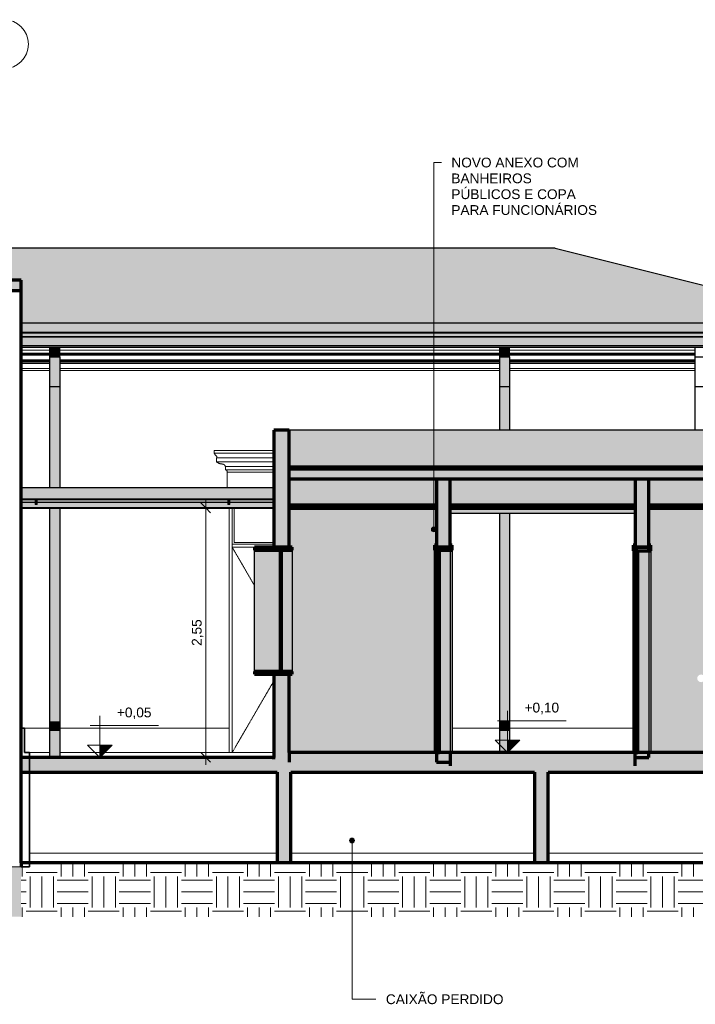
# Model space of a CAD drawing. Header units: millimetres. Extents: x -6278 to 66626, y -2027 to 8822.
# Tile 25 of 41: x 21967 to 28877, y -1547 to 8528. Entities that reach past the tile are written whole.
import ezdxf

# ---------------------------------------------------------------- set-up
doc = ezdxf.new("R2010")
doc.units = ezdxf.units.MM
doc.linetypes.add('_Tracejado pequeno', pattern=[2.25, 1.5, -0.75])
for name, color, linetype, lineweight in [('A-ANNO-DIMS', 211, 'Continuous', 9), ('A-ANNO-DIMS-50', 211, 'Continuous', 9), ('A-CLNG', 13, 'Continuous', 25), ('A-CLNG-PATT', 13, 'Continuous', 25), ('A-DOOR', 31, 'Continuous', 18), ('A-DOOR-FRAM', 31, 'Continuous', 25), ('A-DOOR-HDLN', 31, '_Tracejado pequeno', 18), ('A-FLOR', 192, 'Continuous', 18), ('A-FLOR-PATT', 8, 'Continuous', 25), ('A-GENM', 13, 'Continuous', 18), ('A-GLAZ', 151, 'Continuous', 18), ('A-GLAZ-CURT', 52, 'Continuous', 25), ('A-GLAZ-CWMG', 51, 'Continuous', 18), ('A-ROOF', 132, 'Continuous', 25), ('A-ROOF-OTLN', 132, 'Continuous', 18), ('A-ROOF-PATT', 132, 'Continuous', 25), ('A-WALL', 113, 'Continuous', 18), ('A-WALL-PATT', 111, 'Continuous', 70), ('G-ANNO-DIMS', 111, 'Continuous', 9), ('G-ANNO-TEXT', 231, 'Continuous', 9), ('S-GRID-IDEN', 1, 'Continuous', 9)]:
    doc.layers.add(name, color=color, linetype=linetype, lineweight=lineweight)
doc.styles.add('Arial_3', font='arial.ttf', dxfattribs={"height": 100})
doc.dimstyles.new('Diagonal_-_2_0mm_Arial', dxfattribs={"dimscale": 304.8, "dimtxt": 102.02594, "dimasz": 0.328084, "dimexe": 0.246063, "dimexo": 0.0625, "dimgap": 0.024606, "dimtad": 1, "dimlfac": 0.001, "dimrnd": 0.01, "dimzin": 0, "dimdsep": 46, "dimtxsty": 'Arial_3', "dimblk1": 'OBLIQUE', "dimblk2": 'OBLIQUE', "dimsah": 1, "dimcen": 0.09, "dimdle": 0.246063, "dimadec": 0, "dimazin": 0, "dimtfac": 1, "dimtdec": 4, "dimtix": 1, "dimtmove": 0, "dimatfit": 3, "dimfxl": 0.492126, "dimfxlon": 1, "dimtvp": 1, "dimtolj": 1, "dimtzin": 0, "dimarcsym": 2})
pattern_1 = [(0, (14096.04, 3294.04), (317.5, 317.5), [317.5, -317.5]), (0, (14096.04, 3413.1), (317.5, 317.5), [317.5, -317.5]), (0, (14096.04, 3532.16), (317.5, 317.5), [317.5, -317.5]), (90, (14135.73, 3571.85), (-317.5, 317.5), [317.5, -317.5]), (90, (14254.8, 3571.85), (-317.5, 317.5), [317.5, -317.5]), (90, (14373.86, 3571.85), (-317.5, 317.5), [317.5, -317.5])]

# ---------------------------------------------------------------- blocks, each defined once
blk = doc.blocks.new('porta dupla - P01 - 1_28 x 2_60 m-4336729-CORTE C - MANTER _ CONSTRUIR')
at = {"layer": 'A-DOOR'}
for p, q in [((24141, 1030), (24141, 3530)), ((24161, 3530), (24161, 3180)), ((24566, 3160), (24141, 3160)), ((24141, 3130), (24368, 3130)), ((24566, 3180), (24161, 3180))]:
    blk.add_line(p, q, dxfattribs=at)
at = {"layer": 'A-DOOR-HDLN'}
for p, q in [((24141, 3130), (24368, 3130)), ((24141, 3130), (24368, 2739)), ((24566, 1761), (24141, 1030))]:
    blk.add_line(p, q, dxfattribs=at)
blk = doc.blocks.new('PORTA - PN04 - 0_76 x 2_10-4356556-CORTE C - MANTER _ CONSTRUIR')
at = {"layer": 'A-DOOR', "lineweight": 25}
blk.add_hatch(color=173, dxfattribs=at).paths.add_polyline_path([(26261, 1030), (26261, 3100), (26231, 3100), (26231, 1030)], flags=0)
at = {"layer": 'A-DOOR-FRAM'}
for color, points in [(173, [(26214, 3100), (26231, 3100), (26231, 3150), (26211, 3150), (26211, 3100)]), (173, [(26371, 3100), (26371, 3130), (26231, 3130), (26231, 3100)]), (173, [(26371, 3100), (26391, 3100), (26391, 3150), (26371, 3150)]), (9, [(26231, 1030), (26231, 3100), (26211, 3100), (26211, 1030), (26214, 1030)]), (9, [(26371, 1030), (26371, 3100), (26261, 3100), (26261, 1030)]), (9, [(26371, 1030), (26391, 1030), (26391, 3100), (26371, 3100), (26371, 1201)])]:
    blk.add_hatch(color=color, dxfattribs=at).paths.add_polyline_path(points, flags=0)
at = {"layer": 'A-DOOR', "color": 7, "lineweight": 70}
for p, q in [((26261, 3100), (26231, 3100)), ((26231, 3100), (26231, 1030)), ((26261, 1030), (26261, 3100)), ((26231, 1030), (26261, 1030))]:
    blk.add_line(p, q, dxfattribs=at)
at = {"layer": 'A-DOOR-FRAM', "color": 7, "lineweight": 70}
for p, q in [((26211, 3150), (26211, 3100)), ((26231, 3150), (26211, 3150)), ((26231, 3100), (26231, 3150)), ((26371, 3130), (26231, 3130)), ((26231, 3130), (26231, 3100)), ((26391, 3150), (26371, 3150)), ((26371, 3150), (26371, 3100)), ((26371, 3100), (26371, 3130)), ((26391, 3100), (26391, 3150)), ((26211, 3100), (26231, 3100)), ((26231, 3100), (26371, 3100)), ((26371, 3100), (26391, 3100))]:
    blk.add_line(p, q, dxfattribs=at)
at = {"layer": 'A-DOOR-FRAM', "color": 5}
for p, q in [((26211, 1030), (26211, 3100)), ((26371, 3100), (26371, 1030)), ((26371, 3100), (26371, 1030)), ((26391, 3100), (26391, 1030))]:
    blk.add_line(p, q, dxfattribs=at)
blk = doc.blocks.new('PORTA - PN4 - PNE - 1_00 x 2_10-4352795-CORTE C - MANTER _ CONSTRUIR')
at = {"layer": 'A-DOOR', "lineweight": 25}
blk.add_hatch(color=173, dxfattribs=at).paths.add_polyline_path([(28291, 1030), (28291, 3095), (28261, 3095), (28261, 1030)], flags=0)
at = {"layer": 'A-DOOR-FRAM'}
for color, points in [(173, [(28261, 3095), (28261, 3150), (28241, 3150), (28241, 3095)]), (173, [(28261, 3095), (28401, 3095), (28401, 3130), (28261, 3130)]), (173, [(28401, 3095), (28421, 3095), (28421, 3150), (28401, 3150)]), (9, [(28241, 1030), (28261, 1030), (28261, 3095), (28241, 3095), (28241, 1031)]), (9, [(28401, 1030), (28401, 3095), (28291, 3095), (28291, 1030)]), (9, [(28421, 1030), (28421, 3095), (28401, 3095), (28401, 1030)])]:
    blk.add_hatch(color=color, dxfattribs=at).paths.add_polyline_path(points, flags=0)
at = {"layer": 'A-DOOR', "color": 7, "lineweight": 70}
for p, q in [((28291, 3095), (28261, 3095)), ((28261, 3095), (28261, 1030)), ((28291, 1030), (28291, 3095)), ((28261, 1030), (28291, 1030))]:
    blk.add_line(p, q, dxfattribs=at)
at = {"layer": 'A-DOOR-FRAM', "color": 7, "lineweight": 70}
for p, q in [((28241, 3150), (28241, 3095)), ((28261, 3150), (28241, 3150)), ((28261, 3095), (28261, 3150)), ((28401, 3130), (28261, 3130)), ((28261, 3130), (28261, 3095)), ((28421, 3150), (28401, 3150)), ((28401, 3150), (28401, 3095)), ((28401, 3095), (28401, 3130)), ((28421, 3095), (28421, 3150)), ((28241, 3095), (28261, 3095)), ((28261, 3095), (28401, 3095)), ((28401, 3095), (28421, 3095))]:
    blk.add_line(p, q, dxfattribs=at)
at = {"layer": 'A-DOOR-FRAM', "color": 5}
for p, q in [((28241, 1030), (28241, 3095)), ((28401, 3095), (28401, 1030)), ((28401, 3095), (28401, 1030)), ((28421, 3095), (28421, 1030))]:
    blk.add_line(p, q, dxfattribs=at)
blk = doc.blocks.new('Janela branca translucida - JN2 - Janela branca translucida-4332271-CORTE C - MANTER _ CONSTRUIR')
at = {"layer": 'A-GLAZ', "lineweight": 25}
h = blk.add_hatch(color=173, dxfattribs=at)
h.paths.add_polyline_path([(24753, 1830), (24753, 1860), (24368, 1860), (24368, 1830)], flags=0)
h.paths.add_polyline_path([(24368, 3100), (24753, 3100), (24753, 3130), (24368, 3130)], flags=0)
h = blk.add_hatch(color=9, dxfattribs=at)
h.paths.add_polyline_path([(24630, 1860), (24630, 3100), (24368, 3100), (24368, 1860)], flags=0)
h.paths.add_polyline_path([(24753, 1860), (24753, 3100), (24645, 3100), (24645, 1860)], flags=0)
blk.add_hatch(color=173, dxfattribs=at).paths.add_polyline_path([(24630, 1860), (24645, 1860), (24645, 3100), (24630, 3100), (24630, 3053)], flags=0)
at = {"layer": 'A-GLAZ', "color": 7, "lineweight": 70}
for p, q in [((24368, 3130), (24368, 3100)), ((24753, 3130), (24368, 3130)), ((24753, 3100), (24753, 3130)), ((24368, 3100), (24753, 3100)), ((24645, 3100), (24630, 3100)), ((24630, 3100), (24630, 1860)), ((24645, 1860), (24645, 3100)), ((24753, 1860), (24368, 1860)), ((24368, 1860), (24368, 1830)), ((24368, 1830), (24753, 1830)), ((24630, 1860), (24645, 1860)), ((24753, 1830), (24753, 1860))]:
    blk.add_line(p, q, dxfattribs=at)
at = {"layer": 'A-GLAZ', "color": 5, "lineweight": 25}
for p, q in [((24368, 1860), (24368, 3100)), ((24753, 3100), (24753, 1860))]:
    blk.add_line(p, q, dxfattribs=at)
blk = doc.blocks.new('System Panel - Vidro 2cm escuro2-4253585-CORTE C - MANTER _ CONSTRUIR')
at = {"layer": 'A-GLAZ-CURT'}
blk.add_hatch(color=9, dxfattribs=at).paths.add_polyline_path([(24467, 3593), (24566, 3593), (24566, 3620), (24116, 3620), (24116, 3593), (24322, 3593)], flags=0)
at = {"layer": 'A-GLAZ-CURT', "color": 5}
blk.add_line((24116, 3593), (24566, 3593), dxfattribs=at)
blk = doc.blocks.new('System Panel - Vidro 2cm escuro2-V11-CORTE C - MANTER _ CONSTRUIR')
at = {"layer": 'A-GLAZ-CURT'}
blk.add_hatch(color=9, dxfattribs=at).paths.add_polyline_path([(23885, 3593), (24096, 3593), (24096, 3620), (22146, 3620), (22146, 3593), (22721, 3593)], flags=0)
at = {"layer": 'A-GLAZ-CURT', "color": 5}
blk.add_line((22146, 3593), (24096, 3593), dxfattribs=at)
blk = doc.blocks.new('System Panel - Vidro 2cm escuro2-V12-CORTE C - MANTER _ CONSTRUIR')
at = {"layer": 'A-GLAZ-CURT'}
blk.add_hatch(color=9, dxfattribs=at).paths.add_polyline_path([(22126, 3593), (22126, 3620), (21981, 3620), (21981, 3593)], flags=0)
at = {"layer": 'A-GLAZ-CURT', "color": 5}
blk.add_line((21981, 3593), (22126, 3593), dxfattribs=at)
blk = doc.blocks.new('Rectangular Mullion - 6x12 cm metal-4024690-CORTE C - MANTER _ CONSTRUIR')
at = {"layer": 'A-GLAZ-CWMG', "lineweight": 25}
for points in [[(24467, 3533), (24566, 3533), (24566, 3593), (24116, 3593), (24116, 3568), (24106, 3568), (24106, 3533), (24322, 3533)], [(24566, 3530), (24566, 3533), (24106, 3533), (24106, 3530), (24467, 3530)]]:
    blk.add_hatch(color=9, dxfattribs=at).paths.add_polyline_path(points, flags=0)
at = {"layer": 'A-GLAZ-CWMG', "color": 5, "lineweight": 25}
for p, q in [((24566, 3533), (24106, 3533)), ((24106, 3530), (24566, 3530))]:
    blk.add_line(p, q, dxfattribs=at)
blk = doc.blocks.new('Rectangular Mullion - 6x12 cm metal-V13-CORTE C - MANTER _ CONSTRUIR')
at = {"layer": 'A-GLAZ-CWMG', "lineweight": 25}
for points in [[(23885, 3533), (24106, 3533), (24106, 3568), (24096, 3568), (24096, 3593), (22146, 3593), (22146, 3568), (22136, 3568), (22136, 3533), (22721, 3533)], [(23885, 3530), (24106, 3530), (24106, 3533), (22136, 3533), (22136, 3530), (22721, 3530)]]:
    blk.add_hatch(color=9, dxfattribs=at).paths.add_polyline_path(points, flags=0)
at = {"layer": 'A-GLAZ-CWMG', "color": 5, "lineweight": 25}
for p, q in [((24106, 3533), (22136, 3533)), ((22136, 3530), (24106, 3530))]:
    blk.add_line(p, q, dxfattribs=at)
blk = doc.blocks.new('Rectangular Mullion - 6x12 cm metal-V14-CORTE C - MANTER _ CONSTRUIR')
at = {"layer": 'A-GLAZ-CWMG', "lineweight": 25}
for points in [[(21981, 3533), (22136, 3533), (22136, 3568), (22126, 3568), (22126, 3593), (21981, 3593)], [(22136, 3530), (22136, 3533), (21981, 3533), (21981, 3530)]]:
    blk.add_hatch(color=9, dxfattribs=at).paths.add_polyline_path(points, flags=0)
at = {"layer": 'A-GLAZ-CWMG', "color": 5, "lineweight": 25}
for p, q in [((22136, 3533), (21981, 3533)), ((21981, 3530), (22136, 3530))]:
    blk.add_line(p, q, dxfattribs=at)
blk = doc.blocks.new('Rectangular Mullion - 6x12 cm metal-4024691-CORTE C - MANTER _ CONSTRUIR')
at = {"layer": 'A-GLAZ-CWMG', "lineweight": 25}
for points in [[(24106, 3622), (24566, 3622), (24566, 3742), (24106, 3742), (24106, 3632)], [(24322, 3620), (24566, 3620), (24566, 3622), (24106, 3622), (24106, 3620), (24176, 3620)]]:
    blk.add_hatch(color=9, dxfattribs=at).paths.add_polyline_path(points, flags=0)
at = {"layer": 'A-GLAZ-CWMG', "color": 5, "lineweight": 25}
for p, q in [((24106, 3742), (24566, 3742)), ((24566, 3622), (24106, 3622)), ((24106, 3620), (24566, 3620))]:
    blk.add_line(p, q, dxfattribs=at)
blk = doc.blocks.new('Rectangular Mullion - 6x12 cm metal-V15-CORTE C - MANTER _ CONSTRUIR')
at = {"layer": 'A-GLAZ-CWMG', "lineweight": 25}
for points in [[(23885, 3622), (24106, 3622), (24106, 3742), (22136, 3742), (22136, 3622), (22721, 3622)], [(24031, 3620), (24106, 3620), (24106, 3622), (22136, 3622), (22136, 3620), (23885, 3620)]]:
    blk.add_hatch(color=9, dxfattribs=at).paths.add_polyline_path(points, flags=0)
at = {"layer": 'A-GLAZ-CWMG', "color": 5, "lineweight": 25}
for p, q in [((22136, 3742), (24106, 3742)), ((24106, 3622), (22136, 3622)), ((22136, 3620), (24106, 3620))]:
    blk.add_line(p, q, dxfattribs=at)
blk = doc.blocks.new('Rectangular Mullion - 6x12 cm metal-V16-CORTE C - MANTER _ CONSTRUIR')
at = {"layer": 'A-GLAZ-CWMG', "lineweight": 25}
for points in [[(22136, 3622), (22136, 3742), (21981, 3742), (21981, 3622)], [(22136, 3620), (22136, 3622), (21981, 3622), (21981, 3620)]]:
    blk.add_hatch(color=9, dxfattribs=at).paths.add_polyline_path(points, flags=0)
at = {"layer": 'A-GLAZ-CWMG', "color": 5, "lineweight": 25}
for p, q in [((21981, 3742), (22136, 3742)), ((22136, 3622), (21981, 3622)), ((21981, 3620), (22136, 3620))]:
    blk.add_line(p, q, dxfattribs=at)
blk = doc.blocks.new('Rectangular Mullion - 2x5 cm metal-4019206-CORTE C - MANTER _ CONSTRUIR')
at = {"layer": 'A-GLAZ-CWMG', "lineweight": 25}
for points in [[(24096, 3611), (24116, 3611), (24116, 3620), (24096, 3620)], [(24096, 3568), (24116, 3568), (24116, 3611), (24096, 3611)]]:
    blk.add_hatch(color=9, dxfattribs=at).paths.add_polyline_path(points, flags=0)
at = {"layer": 'A-GLAZ-CWMG', "color": 5, "lineweight": 25}
for p, q in [((24096, 3620), (24096, 3611)), ((24096, 3611), (24116, 3611)), ((24096, 3611), (24096, 3568)), ((24116, 3568), (24096, 3568)), ((24116, 3611), (24116, 3620)), ((24116, 3568), (24116, 3611))]:
    blk.add_line(p, q, dxfattribs=at)
blk = doc.blocks.new('ornamento esquadrias - ornamento esquadrias-V19-CORTE C - MANTER _ CONSTRUIR')
at = {"layer": 'A-GENM'}
for p, q in [((24566, 4119), (23956, 4119)), ((23956, 4119), (23956, 4094)), ((24566, 4094), (23956, 4094)), ((23956, 4094), (24566, 4094)), ((23981, 4044), (24566, 4044)), ((24566, 4044), (23981, 4044)), ((23981, 4044), (23981, 4004)), ((24566, 4004), (23981, 4004)), ((23981, 4004), (24566, 4004)), ((24071, 3957), (24566, 3957)), ((24566, 3957), (24071, 3957)), ((24071, 3957), (24071, 3922)), ((24566, 3922), (24071, 3922)), ((24071, 3922), (24566, 3922)), ((24566, 3899), (24091, 3899)), ((24091, 3899), (24091, 3742)), ((24091, 3899), (24566, 3899))]:
    blk.add_line(p, q, dxfattribs=at)
for points, knots in [([(23975, 4067), (23973, 4069), (23971, 4071), (23968, 4075), (23967, 4077), (23965, 4078), (23964, 4080), (23963, 4082), (23962, 4083), (23961, 4085), (23960, 4087), (23959, 4088), (23958, 4090), (23957, 4092), (23957, 4093), (23957, 4094), (23956, 4094), (23956, 4094)], [0, 0, 0, 0, 0.142857, 0.214286, 0.285714, 0.321429, 0.357143, 0.428571, 0.464286, 0.5, 0.571429, 0.625, 0.678571, 0.785714, 0.839286, 0.892857, 1, 1, 1, 1]), ([(23981, 4044), (23981, 4044), (23982, 4044), (23982, 4046), (23983, 4048), (23984, 4052), (23984, 4055), (23983, 4058), (23982, 4059), (23982, 4060), (23981, 4062), (23980, 4063), (23978, 4065), (23976, 4066), (23975, 4067)], [0, 0, 0, 0, 0.125, 0.25, 0.375, 0.5, 0.625, 0.6875, 0.71875, 0.75, 0.8125, 0.84375, 0.875, 1, 1, 1, 1]), ([(23981, 4004), (23983, 4003), (23987, 4000), (23991, 3997), (23995, 3995), (24000, 3992), (24004, 3990), (24008, 3988), (24013, 3987), (24021, 3984), (24029, 3982), (24034, 3982)], [-1, -1, -1, -1, -0.875, -0.75, -0.6875, -0.625, -0.5, -0.4375, -0.375, -0.25, 0, 0, 0, 0]), ([(24034, 3982), (24036, 3982), (24040, 3982), (24046, 3981), (24049, 3980), (24051, 3979), (24053, 3978), (24055, 3977), (24057, 3976), (24058, 3975), (24060, 3973), (24061, 3972), (24063, 3971), (24064, 3969), (24066, 3967), (24069, 3963), (24070, 3960), (24071, 3957)], [-1, -1, -1, -1, -0.833333, -0.75, -0.666667, -0.625, -0.583333, -0.541667, -0.5, -0.458333, -0.416667, -0.375, -0.333333, -0.291667, -0.25, -0.166667, 0, 0, 0, 0]), ([(24071, 3922), (24072, 3922), (24074, 3922), (24075, 3921), (24077, 3920), (24078, 3920), (24079, 3919), (24080, 3918), (24081, 3918), (24082, 3917), (24082, 3917), (24083, 3916), (24084, 3915), (24085, 3914), (24086, 3913), (24087, 3912), (24087, 3911), (24088, 3910), (24089, 3908), (24089, 3907), (24091, 3904), (24091, 3901), (24091, 3899)], [-1, -1, -1, -1, -0.916667, -0.875, -0.833333, -0.791667, -0.75, -0.708333, -0.666667, -0.645833, -0.625, -0.583333, -0.541667, -0.5, -0.458333, -0.416667, -0.375, -0.333333, -0.291667, -0.25, -0.166667, 0, 0, 0, 0])]:
    blk.add_open_spline(points, degree=3, knots=knots, dxfattribs=at)
blk = doc.blocks.new('Generic Models 1 - Generic Models 24-4258923-CORTE C - MANTER _ CONSTRUIR')
at = {"layer": 'A-GENM', "lineweight": 25}
for points in [[(22377, 5078), (22377, 5174), (22277, 5174), (22277, 5078), (22357, 5078)], [(26977, 5078), (26977, 5174), (26877, 5174), (26877, 5078), (26941, 5078)], [(22377, 4774), (22377, 5078), (22277, 5078), (22277, 4774)], [(26977, 4774), (26977, 5078), (26877, 5078), (26877, 4774)], [(22377, 1257), (22377, 1342), (22277, 1342), (22277, 1257)], [(26977, 1257), (26977, 1342), (26877, 1342), (26877, 1257)], [(22377, 980), (22377, 1257), (22277, 1257), (22277, 980)], [(26877, 1030), (26977, 1030), (26977, 1257), (26877, 1257), (26877, 1201)]]:
    blk.add_hatch(color=9, dxfattribs=at).paths.add_polyline_path(points, flags=0)
h = blk.add_hatch(color=9, dxfattribs=at)
h.paths.add_polyline_path([(22277, 1342), (22377, 1342), (22377, 3530), (22277, 3530), (22277, 3053)], flags=0)
h.paths.add_polyline_path([(22277, 3742), (22377, 3742), (22377, 4774), (22277, 4774)], flags=0)
h = blk.add_hatch(color=9, dxfattribs=at)
h.paths.add_polyline_path([(26977, 1342), (26977, 3480), (26877, 3480), (26877, 1342)], flags=0)
h.paths.add_polyline_path([(26877, 4329), (26977, 4329), (26977, 4774), (26877, 4774)], flags=0)
at = {"layer": 'A-GENM', "color": 5, "lineweight": 25}
for p, q in [((22277, 5078), (22277, 5174)), ((22377, 5078), (22377, 5174)), ((26877, 5078), (26877, 5174)), ((26977, 5078), (26977, 5174)), ((28877, 5078), (28877, 5174)), ((22277, 5078), (22377, 5078)), ((22277, 4774), (22277, 5078)), ((22377, 5078), (22377, 4774)), ((26877, 5078), (26977, 5078)), ((26877, 4774), (26877, 5078)), ((26977, 5078), (26977, 4774)), ((28877, 5078), (28977, 5078)), ((28877, 4774), (28877, 5078)), ((22277, 4774), (22377, 4774)), ((22277, 3742), (22277, 4774)), ((22377, 4774), (22377, 3742)), ((26877, 4774), (26977, 4774)), ((26877, 4329), (26877, 4774)), ((26977, 4774), (26977, 4329)), ((28877, 4774), (28977, 4774)), ((28877, 4329), (28877, 4774)), ((22277, 1342), (22277, 3530)), ((22377, 3530), (22377, 1342)), ((26877, 1342), (26877, 3480)), ((26977, 3480), (26977, 1342)), ((22277, 1342), (22377, 1342)), ((22277, 1257), (22277, 1342)), ((22377, 1342), (22377, 1257)), ((26877, 1342), (26977, 1342)), ((26877, 1257), (26877, 1342)), ((26977, 1342), (26977, 1257)), ((22277, 1257), (22377, 1257)), ((22277, 980), (22277, 1257)), ((22377, 1257), (22377, 980)), ((26877, 1257), (26977, 1257)), ((26877, 1030), (26877, 1257)), ((26977, 1257), (26977, 1030))]:
    blk.add_line(p, q, dxfattribs=at)
blk = doc.blocks.new('ORNAMENTO SUPERIOR - ORNAMENTO SUPERIOR-4323885-CORTE C - MANTER _ CONSTRUIR')
at = {"layer": 'A-GENM'}
for p, q in [((21981, 5147), (22277, 5147)), ((22377, 5147), (26877, 5147)), ((26977, 5147), (28877, 5147)), ((21981, 5117), (22277, 5117)), ((21981, 5107), (22277, 5107)), ((21981, 5097), (22277, 5097)), ((21981, 5047), (22277, 5047)), ((21981, 5042), (22277, 5042)), ((22377, 5117), (26877, 5117)), ((22377, 5107), (26877, 5107)), ((22377, 5097), (26877, 5097)), ((22377, 5047), (26877, 5047)), ((22377, 5042), (26877, 5042)), ((26977, 5117), (28877, 5117)), ((26977, 5107), (28877, 5107)), ((26977, 5097), (28877, 5097)), ((26977, 5047), (28877, 5047)), ((26977, 5042), (28877, 5042)), ((21981, 5032), (22277, 5032)), ((21981, 5024), (22277, 5024)), ((21981, 5009), (22277, 5009)), ((21981, 4959), (22277, 4959)), ((21981, 4939), (22277, 4939)), ((22377, 5032), (26877, 5032)), ((22377, 5024), (26877, 5024)), ((22377, 5009), (26877, 5009)), ((22377, 4959), (26877, 4959)), ((22377, 4939), (26877, 4939)), ((26977, 5032), (28877, 5032)), ((26977, 5024), (28877, 5024)), ((26977, 5009), (28877, 5009)), ((26977, 4959), (28877, 4959)), ((26977, 4939), (28877, 4939))]:
    blk.add_line(p, q, dxfattribs=at)
blk = doc.blocks.new('Embasamento - Embasamento-4325691-CORTE C - MANTER _ CONSTRUIR')
at = {"layer": 'A-GENM', "lineweight": 35}
for p, q in [((22016, 1280), (21981, 1280)), ((21981, 1280), (21981, -140)), ((22016, 1030), (22016, 1280)), ((22066, 1030), (22016, 1030)), ((22066, -140), (22066, 1030)), ((21981, -140), (22066, -140))]:
    blk.add_line(p, q, dxfattribs=at)
at = {"layer": 'A-GENM'}
for p, q in [((22277, 1280), (22016, 1280)), ((24111, 1280), (22377, 1280)), ((24111, 1280), (24111, 1030)), ((26391, 1280), (26877, 1280)), ((26977, 1280), (28241, 1280)), ((22277, 1030), (22066, 1030)), ((24566, 1030), (22377, 1030)), ((24601, 0), (22066, 0)), ((27231, 0), (24741, 0)), ((29916, 0), (27371, 0))]:
    blk.add_line(p, q, dxfattribs=at)
blk = doc.blocks.new('Grid - Head Grid-11506-CORTE C - MANTER _ CONSTRUIR')
at = {"layer": 'S-GRID-IDEN'}
blk.add_circle((29896, 8278), 250, dxfattribs=at)
blk = doc.blocks.new('Spot Elevations - Spot elevation - Corte-10531-CORTE C - MANTER _ CONSTRUIR')
at = {"layer": 'G-ANNO-DIMS'}
blk.add_hatch(color=256, dxfattribs=at).paths.add_polyline_path([(-4154, 1055), (-4279, 930), (-4279, 1055)], flags=0)
for p, q in [((-4279, 1055), (-4279, 1355)), ((-3680, 1255), (-4380, 1255)), ((-4404, 1055), (-4154, 1055)), ((-4279, 930), (-4404, 1055)), ((-4404, 1055), (-4154, 1055)), ((-4154, 1055), (-4279, 930)), ((-4279, 930), (-4279, 1055)), ((-4279, 1055), (-4279, 930))]:
    blk.add_line(p, q, dxfattribs=at)
blk = doc.blocks.new('DIMBLOCK4-CORTE C - MANTER _ CONSTRUIR')
at = {"layer": 'A-ANNO-DIMS-50'}
for p, q in [((23720, 3533), (23945, 3533)), ((23870, 3533), (23720, 3533)), ((23870, 905), (23870, 3608)), ((23720, 980), (23945, 980)), ((23870, 980), (23720, 980))]:
    blk.add_line(p, q, dxfattribs=at)
at = {"layer": 'A-ANNO-DIMS-50', "lineweight": 18}
for p, q in [((23870, 3533), (23820, 3583)), ((23870, 3533), (23920, 3483)), ((23870, 980), (23820, 1030)), ((23870, 980), (23920, 930))]:
    blk.add_line(p, q, dxfattribs=at)
at = {"layer": 'A-ANNO-DIMS-50', "color": 0, "insert": (23728, 2121), "char_height": 100, "width": 325.65, "attachment_point": 1, "rotation": 90, "line_spacing_factor": 0.941778, "style": 'Arial_3'}
blk.add_mtext('2,55', dxfattribs=at)
blk = doc.blocks.new('_Oblique')
at = {"color": 0, "linetype": 'ByBlock', "lineweight": -2}
blk.add_line((-0.5, -0.5), (0.5, 0.5), dxfattribs=at)

msp = doc.modelspace()

# ---------------------------------------------------------------- hatches: boundary and pattern name
at = {"layer": 'A-CLNG-PATT', "lineweight": 18}
for points in [[(25195.098, 3530), (26230.802, 3530), (26230.802, 3560), (24723.302, 3560), (24723.302, 3530), (25049.576, 3530)], [(28260.802, 3530), (28260.802, 3560), (26370.802, 3560), (26370.802, 3530), (27377.924, 3530)], [(29908.302, 3530), (29908.302, 3560), (28400.802, 3560), (28400.802, 3530), (29706.271, 3530)]]:
    msp.add_hatch(color=171, dxfattribs=at).paths.add_polyline_path(points, flags=0)
at = {"layer": 'A-FLOR-PATT', "lineweight": 18}
for points in [[(24723.302, 895), (26370.802, 895), (26370.802, 1030), (24723.302, 1030), (24723.302, 930)], [(26370.802, 895), (28260.802, 895), (28260.802, 1030), (26370.802, 1030), (26370.802, 969.493)], [(29706.271, 895), (29908.302, 895), (29908.302, 1030), (28260.802, 1030), (28260.802, 895), (28542.097, 895)], [(23885.402, 960), (24565.802, 960), (24565.802, 980), (21981.115, 980), (21981.115, 960), (22721.229, 960)], [(21981.115, 830), (30065.802, 830), (30065.802, 960), (29908.302, 960), (29908.302, 895), (24723.302, 895), (24723.302, 930), (24565.802, 930), (24565.802, 960), (21981.115, 960)]]:
    msp.add_hatch(color=171, dxfattribs=at).paths.add_polyline_path(points, flags=0)
h = msp.add_hatch(dxfattribs=at)
h.set_pattern_fill('FP_3', color=256, style=0, pattern_type=2)
h.set_pattern_definition(pattern_1)
h.paths.add_polyline_path([(7586.971, -651.182), (21981.115, -651.182), (21981.115, -140), (21631.115, -140), (21631.115, 870), (10351.115, 870), (10351.115, 0), (10051.115, 0), (10051.115, 870), (6771.115, 870), (6771.115, 0), (6421.115, 0), (6421.115, 870), (1701.115, 870), (1701.115, 0), (1501.115, 0), (1501.115, 870), (-2998.885, 870), (-2998.885, -140), (-3348.885, -140), (-3348.885, -651.182), (6422.797, -651.182)], flags=0)
h = msp.add_hatch(dxfattribs=at)
h.set_pattern_fill('FP_3', color=256, style=0, pattern_type=2)
h.set_pattern_definition(pattern_1)
h.paths.add_polyline_path([(26650.437, -651.182), (29915.802, -651.182), (29915.802, -100), (21981.115, -100), (21981.115, -651.182), (26213.75, -651.182)], flags=0)
at = {"layer": 'A-ROOF'}
msp.add_hatch(color=9, dxfattribs=at).paths.add_polyline_path([(21981.115, 5328.7), (30476.653, 5328.7), (30500.78, 5425.206), (21981.115, 5425.206), (21981.115, 5368.469)], flags=0)
at = {"layer": 'A-ROOF-OTLN'}
for points in [[(30579.401, 5282.469), (30719.32, 5282.469), (30722.793, 5322.173), (21981.115, 5322.173), (21981.115, 5282.469), (30288.358, 5282.469)], [(21981.115, 5279.021), (30699.765, 5279.021), (30719.32, 5282.469), (21981.115, 5282.469)], [(30614.185, 5193.494), (30636.326, 5196.408), (30656.959, 5204.951), (30674.68, 5218.541), (30688.281, 5236.253), (30696.837, 5256.881), (30699.765, 5279.021), (21981.115, 5279.021), (21981.115, 5193.494), (30579.401, 5193.494)], [(30579.401, 5173.798), (30610.712, 5173.798), (30614.185, 5193.494), (21981.115, 5193.494), (21981.115, 5173.798), (30288.358, 5173.798)]]:
    msp.add_hatch(color=9, dxfattribs=at).paths.add_polyline_path(points, flags=0)
at = {"layer": 'A-ROOF-PATT', "lineweight": 18}
h = msp.add_hatch(color=171, dxfattribs=at)
h.paths.add_polyline_path([(-2756.905, 5328.765), (-1922.975, 5553.926), (6172.32, 5553.926), (7072.964, 5328.765), (7076.015, 5328.765), (7100.089, 5425.061), (6169.246, 5657.772), (-1921.993, 5657.772), (-2783.885, 5425.061), (-2757.885, 5328.765)], flags=0)
h.paths.add_polyline_path([(10497.405, 5757.799), (14543.183, 5757.799), (15960.162, 6055.365), (17253.295, 5757.944), (21981.115, 5757.944), (21981.115, 5861.564), (17248.907, 5861.564), (15961.139, 6157.751), (14550.035, 5861.419), (9918.615, 5861.419), (9918.615, 5757.799)], flags=0)
at = {"layer": 'A-ROOF-PATT'}
msp.add_hatch(color=9, dxfattribs=at).paths.add_polyline_path([(26795.837, 5425.206), (30500.78, 5425.206), (27444.816, 6189.197), (16110.884, 6189.197), (15961.139, 6157.751), (17248.907, 5861.564), (21981.115, 5861.564), (21981.115, 5425.206), (26213.75, 5425.206)], flags=0)
at = {"layer": 'A-ROOF-PATT', "lineweight": 18}
for points in [[(25631.663, 3930), (29908.302, 3930), (29908.302, 3950), (24723.302, 3950), (24723.302, 3930), (25340.62, 3930)], [(25631.663, 3830), (29908.302, 3830), (29908.302, 3930), (24723.302, 3930), (24723.302, 3830), (25340.62, 3830)]]:
    msp.add_hatch(color=171, dxfattribs=at).paths.add_polyline_path(points, flags=0)
at = {"layer": 'A-WALL'}
msp.add_hatch(color=254, dxfattribs=at).paths.add_polyline_path([(29908.302, 3950), (29908.302, 4328.7), (24723.302, 4328.7), (24723.302, 3950), (29706.271, 3950)], flags=0)
at = {"layer": 'A-WALL-PATT', "lineweight": 18}
for points in [[(24565.802, 3930), (24723.302, 3930), (24723.302, 4328.7), (24565.802, 4328.7), (24565.802, 3979.318)], [(24741.115, -100), (24741.115, 830), (24601.115, 830), (24601.115, -100)], [(27371.115, -100), (27371.115, 830), (27231.115, 830), (27231.115, -100)]]:
    msp.add_hatch(color=171, dxfattribs=at).paths.add_polyline_path(points, flags=0)
h = msp.add_hatch(color=171, dxfattribs=at)
h.paths.add_polyline_path([(24565.802, 930), (24723.302, 930), (24723.302, 1830), (24565.802, 1830), (24565.802, 960)], flags=0)
h.paths.add_polyline_path([(24565.802, 3130), (24723.302, 3130), (24723.302, 3930), (24565.802, 3930), (24565.802, 3516.268)], flags=0)
h = msp.add_hatch(color=254, dxfattribs=at)
h.paths.add_polyline_path([(24723.302, 1030), (26210.802, 1030), (26210.802, 3150), (26230.802, 3150), (26230.802, 3530), (24723.302, 3530), (24723.302, 3130), (24753.302, 3130), (24753.302, 1830), (24723.302, 1830), (24723.302, 1201.018)], flags=0)
h.paths.add_polyline_path([(26213.75, 3560), (26230.802, 3560), (26230.802, 3830), (24723.302, 3830), (24723.302, 3560), (25631.663, 3560)], flags=0)
h = msp.add_hatch(color=171, dxfattribs=at)
h.paths.add_polyline_path([(26370.802, 930), (26370.802, 1030), (26230.802, 1030), (26230.802, 930)], flags=0)
h.paths.add_polyline_path([(26230.802, 3130), (26370.802, 3130), (26370.802, 3830), (26230.802, 3830)], flags=0)
h = msp.add_hatch(color=254, dxfattribs=at)
h.paths.add_polyline_path([(29735.615, 1525), (29733.987, 1527.397), (29733.328, 1525), (29734.74, 1525)], flags=0)
h.paths.add_polyline_path([(29722.787, 1510.552), (29722.905, 1510.239), (29722.101, 1510.462)], flags=0)
h.paths.add_polyline_path([(29680.815, 1584.717), (29680.815, 1585), (29681.694, 1584.776)], flags=0)
h.paths.add_polyline_path([(29773.582, 1982.491), (29773.37, 1984.768), (29773.127, 1984.044), (29773.37, 1983.215)], flags=0)
h.paths.add_polyline_path([(29771.533, 1980.268), (29772.593, 1980.67), (29771.707, 1980.37)], flags=0)
h.paths.add_polyline_path([(29843.694, 1030), (29908.302, 1030), (29908.302, 1524.718), (29735.576, 1524.718), (29734.38, 1519.287), (29732.29, 1515.898), (29728.518, 1512.524), (29725.725, 1511.015), (29718.605, 1510.416), (29703.15, 1510), (29701.939, 1510.399), (29699.595, 1510), (29688.875, 1510.312), (29688.169, 1510.875), (29683.421, 1511.974), (29680.457, 1514.408), (29677.27, 1518.695), (29676.849, 1519.522), (29676.522, 1521.758), (29677.27, 1525), (29677.27, 1582), (29676.838, 1583.467), (29678.354, 1584.478), (29688.603, 1584.944), (29689.65, 1585.123), (29689.65, 1675), (29566.613, 1675), (29566.613, 1755.522), (29565.446, 1754.355), (29545.602, 1749.038), (29525.758, 1754.355), (29511.019, 1769.675), (28970.585, 1769.675), (28970.373, 1768.881), (28955.846, 1754.355), (28936.002, 1749.038), (28916.158, 1754.355), (28901.632, 1768.881), (28896.315, 1788.725), (28901.632, 1808.569), (28916.158, 1823.095), (28936.002, 1828.413), (28955.846, 1823.095), (28970.585, 1807.775), (29511.019, 1807.775), (29511.232, 1808.569), (29525.758, 1823.095), (29545.602, 1828.413), (29565.446, 1823.095), (29579.973, 1808.569), (29582.268, 1800), (29804.854, 1800.293), (29804.854, 1804), (29809.546, 1804), (29809.546, 1928.68), (29774.81, 1928.642), (29774.316, 1927.072), (29758.81, 1927.072), (29758.81, 1933.172), (29752.194, 1933.172), (29751.187, 1935.443), (29750.35, 1940.642), (29751.487, 1946.642), (29752.835, 1949.127), (29754.592, 1951.034), (29756.639, 1952.233), (29761.031, 1952.642), (29809.546, 1952.642), (29809.546, 1968), (29811.546, 1968), (29811.01, 1970), (29809.546, 1970), (29809.546, 1980.268), (29770.472, 1980.67), (29769.558, 1984.044), (29769.695, 1984.768), (29772.082, 1986.268), (29809.546, 1986.268), (29809.546, 2000), (29849.546, 2000), (29849.546, 1970), (29847.546, 1970), (29848.081, 1968), (29849.546, 1968), (29849.66, 1804), (29854.238, 1804), (29854.238, 1800), (29908.302, 1800), (29908.302, 1830), (29878.302, 1830), (29878.302, 2017.3), (29863.148, 2017.3), (29806.702, 2048.998), (29806.702, 2387.265), (29878.302, 2400.635), (29878.302, 3130), (29908.302, 3130), (29908.302, 3530), (28400.802, 3530), (28400.802, 3150), (28420.802, 3150), (28420.802, 1030), (29706.271, 1030)], flags=0)
h.paths.add_polyline_path([(29735.587, 1564.394), (29908.302, 1564.718), (29908.302, 1675), (29721.954, 1675), (29721.954, 1584.988), (29733.461, 1584.599), (29733.461, 1583.675), (29734.687, 1583.67), (29734.334, 1582), (29734.808, 1575.339)], flags=0)
h.paths.add_polyline_path([(28936.002, 1769.675), (28934.589, 1769.984), (28935.18, 1769.783)], flags=0)
h.paths.add_polyline_path([(28917.601, 1793.656), (28918.14, 1794.321), (28917.739, 1793.989)], flags=0)
h.paths.add_polyline_path([(29421.442, 1968.839), (29418.234, 1971.942), (29416.91, 1976.211), (29415.026, 2032.69), (29415.349, 2138.218), (29418.213, 2192.273), (29420.255, 2196.99), (29423.425, 2201.035), (29427.518, 2204.144), (29432.265, 2206.115), (29437.356, 2206.817), (29501.056, 2206.817), (29506.147, 2206.115), (29510.894, 2204.144), (29514.987, 2201.035), (29518.158, 2196.99), (29520.199, 2192.273), (29520.978, 2187.192), (29523.124, 2127.118), (29523.331, 2031.021), (29521.109, 1973.993), (29520.178, 1971.942), (29516.971, 1968.839), (29469.161, 1968.839)], flags=0)
h.paths.add_polyline_path([(26370.802, 3480), (28260.802, 3480), (28260.802, 3530), (26370.802, 3530)], flags=0)
h.paths.add_polyline_path([(29878.302, 3560), (29908.302, 3560), (29908.302, 3830), (28400.802, 3830), (28400.802, 3560), (29706.271, 3560)], flags=0)
h.paths.add_polyline_path([(26999.691, 3560), (28260.802, 3560), (28260.802, 3830), (26370.802, 3830), (26370.802, 3560)], flags=0)
h = msp.add_hatch(color=171, dxfattribs=at)
h.paths.add_polyline_path([(28260.802, 980), (28400.802, 980), (28400.802, 1030), (28260.802, 1030)], flags=0)
h.paths.add_polyline_path([(28400.802, 3130), (28400.802, 3830), (28260.802, 3830), (28260.802, 3130)], flags=0)
at = {"layer": 'G-ANNO-TEXT'}
h = msp.add_hatch(color=250, dxfattribs=at)
edge = h.paths.add_edge_path(flags=0)
edge.add_arc((26203.477, 3312.75), 25, 0, 360)
h = msp.add_hatch(color=250, dxfattribs=at)
edge = h.paths.add_edge_path(flags=0)
edge.add_arc((25366.554, 129.816), 25, 0, 360)

# ---------------------------------------------------------------- linework, layer by layer
at = {"layer": 'A-CLNG', "color": 7, "lineweight": 70}
for p, q in [((26230.802, 3560), (24723.302, 3560)), ((24723.302, 3530), (26230.802, 3530)), ((28260.802, 3560), (26370.802, 3560)), ((26370.802, 3530), (28260.802, 3530)), ((29908.302, 3560), (28400.802, 3560)), ((28400.802, 3530), (29908.302, 3530))]:
    msp.add_line(p, q, dxfattribs=at)
at = {"layer": 'A-FLOR', "color": 7, "lineweight": 70}
for p, q in [((29908.302, 1030), (24723.302, 1030)), ((24723.302, 1030), (24723.302, 930)), ((26370.802, 1030), (26370.802, 895)), ((28260.802, 895), (28260.802, 1030)), ((24565.802, 980), (21981.115, 980)), ((24565.802, 960), (24565.802, 980)), ((21981.115, 830), (24601.115, 830)), ((24741.115, 830), (27231.115, 830)), ((27371.115, 830), (29915.802, 830))]:
    msp.add_line(p, q, dxfattribs=at)
at = {"layer": 'A-FLOR', "lineweight": 70}
for p, q in [((29915.802, -100), (21981.115, -100)), ((21981.115, -100), (21981.115, -140))]:
    msp.add_line(p, q, dxfattribs=at)
at = {"layer": 'A-ROOF', "color": 5}
for p, q in [((27444.816, 6189.197), (16110.884, 6189.197)), ((27444.816, 6189.197), (30500.78, 5425.206)), ((21981.115, 5425.206), (30500.78, 5425.206)), ((30476.653, 5328.7), (21981.115, 5328.7))]:
    msp.add_line(p, q, dxfattribs=at)
at = {"layer": 'A-ROOF', "color": 7, "lineweight": 70}
for p, q in [((21981.115, 5861.564), (17248.907, 5861.564)), ((21981.115, 5757.944), (21981.115, 5861.564)), ((17253.295, 5757.944), (21981.115, 5757.944)), ((29908.302, 3950), (24723.302, 3950)), ((29908.302, 3930), (24723.302, 3930)), ((24723.302, 3830), (29908.302, 3830))]:
    msp.add_line(p, q, dxfattribs=at)
at = {"layer": 'A-ROOF-OTLN', "color": 5, "lineweight": 25}
for p, q in [((30507.213, 5322.738), (21981.115, 5322.738)), ((30717.812, 5322.609), (21981.115, 5322.609)), ((30722.793, 5322.173), (21981.115, 5322.173)), ((30719.32, 5282.469), (21981.115, 5282.469)), ((30699.765, 5279.021), (21981.115, 5279.021)), ((21981.115, 5193.494), (30614.185, 5193.494)), ((30610.712, 5173.798), (21981.115, 5173.798))]:
    msp.add_line(p, q, dxfattribs=at)
at = {"layer": 'A-WALL'}
for p, q in [((21978.615, -140), (21978.615, 5757.944)), ((24111.087, 1280), (24111.087, 3530.208)), ((21631.115, -140), (21981.115, -140))]:
    msp.add_line(p, q, dxfattribs=at)
at = {"layer": 'A-WALL', "lineweight": 70}
msp.add_line((21981.115, -100), (21981.115, 5757.944), dxfattribs=at)
at = {"layer": 'A-WALL', "color": 7, "lineweight": 70}
for p, q in [((24565.802, 4328.7), (24565.802, 3130)), ((24723.302, 4328.7), (24565.802, 4328.7)), ((24723.302, 3130), (24723.302, 4328.7)), ((26230.802, 3830), (26230.802, 3130)), ((26370.802, 3130), (26370.802, 3830)), ((28260.802, 3830), (28260.802, 3130)), ((28400.802, 3130), (28400.802, 3830)), ((24565.802, 3130), (24723.302, 3130)), ((26230.802, 3130), (26370.802, 3130)), ((28260.802, 3130), (28400.802, 3130)), ((24723.302, 1830), (24565.802, 1830)), ((24565.802, 1830), (24565.802, 980)), ((24723.302, 1030), (24723.302, 1830)), ((26230.802, 1030), (26230.802, 930)), ((28400.802, 980), (28400.802, 1030)), ((26230.802, 930), (26370.802, 930)), ((28260.802, 980), (28400.802, 980)), ((24601.115, 830), (24601.115, -100)), ((24741.115, -100), (24741.115, 830)), ((27231.115, 830), (27231.115, -100)), ((27371.115, -100), (27371.115, 830))]:
    msp.add_line(p, q, dxfattribs=at)
at = {"layer": 'A-WALL', "color": 5, "lineweight": 25}
for p, q in [((29908.302, 4328.7), (24723.302, 4328.7)), ((26370.802, 3480), (28260.802, 3480))]:
    msp.add_line(p, q, dxfattribs=at)
at = {"layer": 'G-ANNO-TEXT', "color": 250}
for p, q in [((26203.477, 7066.904), (26280.639, 7066.904)), ((26203.477, 3312.75), (26203.477, 7066.904)), ((25366.554, 129.816), (25366.554, -1495.07)), ((25366.554, -1495.07), (25611.054, -1495.07))]:
    msp.add_line(p, q, dxfattribs=at)
for centre in [(26203.477, 3312.75), (25366.554, 129.816)]:
    msp.add_circle(centre, 25, dxfattribs=at)

# ---------------------------------------------------------------- block references
at = {"layer": 'A-DOOR'}
msp.add_blockref('porta dupla - P01 - 1_28 x 2_60 m-4336729-CORTE C - MANTER _ CONSTRUIR', (0, 0), dxfattribs=at)
at = {"layer": 'A-DOOR', "color": 5, "lineweight": 25}
for name in ['PORTA - PN04 - 0_76 x 2_10-4356556-CORTE C - MANTER _ CONSTRUIR', 'PORTA - PN4 - PNE - 1_00 x 2_10-4352795-CORTE C - MANTER _ CONSTRUIR']:
    msp.add_blockref(name, (0, 0), dxfattribs=at)
at = {"layer": 'A-GENM'}
for name in ['ORNAMENTO SUPERIOR - ORNAMENTO SUPERIOR-4323885-CORTE C - MANTER _ CONSTRUIR', 'ornamento esquadrias - ornamento esquadrias-V19-CORTE C - MANTER _ CONSTRUIR', 'Embasamento - Embasamento-4325691-CORTE C - MANTER _ CONSTRUIR']:
    msp.add_blockref(name, (0, 0), dxfattribs=at)
at = {"layer": 'A-GENM', "color": 5, "lineweight": 25}
msp.add_blockref('Generic Models 1 - Generic Models 24-4258923-CORTE C - MANTER _ CONSTRUIR', (0, 0), dxfattribs=at)
at = {"layer": 'A-GLAZ', "color": 5, "lineweight": 25}
msp.add_blockref('Janela branca translucida - JN2 - Janela branca translucida-4332271-CORTE C - MANTER _ CONSTRUIR', (0, 0), dxfattribs=at)
at = {"layer": 'A-GLAZ-CURT', "color": 5}
for name in ['System Panel - Vidro 2cm escuro2-V12-CORTE C - MANTER _ CONSTRUIR', 'System Panel - Vidro 2cm escuro2-V11-CORTE C - MANTER _ CONSTRUIR', 'System Panel - Vidro 2cm escuro2-4253585-CORTE C - MANTER _ CONSTRUIR']:
    msp.add_blockref(name, (0, 0), dxfattribs=at)
at = {"layer": 'A-GLAZ-CWMG', "color": 5, "lineweight": 25}
for name, p in [('Rectangular Mullion - 6x12 cm metal-V16-CORTE C - MANTER _ CONSTRUIR', (0, 0)), ('Rectangular Mullion - 6x12 cm metal-V15-CORTE C - MANTER _ CONSTRUIR', (0, 0)), ('Rectangular Mullion - 6x12 cm metal-4024691-CORTE C - MANTER _ CONSTRUIR', (0, 0)), ('Rectangular Mullion - 6x12 cm metal-V14-CORTE C - MANTER _ CONSTRUIR', (0, 0)), ('Rectangular Mullion - 2x5 cm metal-4019206-CORTE C - MANTER _ CONSTRUIR', (-1969.948, 0)), ('Rectangular Mullion - 6x12 cm metal-V13-CORTE C - MANTER _ CONSTRUIR', (0, 0)), ('Rectangular Mullion - 2x5 cm metal-4019206-CORTE C - MANTER _ CONSTRUIR', (0, 0)), ('Rectangular Mullion - 6x12 cm metal-4024690-CORTE C - MANTER _ CONSTRUIR', (0, 0))]:
    msp.add_blockref(name, p, dxfattribs=at)
at = {"layer": 'G-ANNO-DIMS'}
for p in [(31235.433, 100), (27066.494, 50)]:
    msp.add_blockref('Spot Elevations - Spot elevation - Corte-10531-CORTE C - MANTER _ CONSTRUIR', p, dxfattribs=at)
at = {"layer": 'S-GRID-IDEN'}
msp.add_blockref('Grid - Head Grid-11506-CORTE C - MANTER _ CONSTRUIR', (-8090, 0), dxfattribs=at)

# ---------------------------------------------------------------- texts
at = {"layer": 'G-ANNO-DIMS', "char_height": 100, "width": 422.3698, "attachment_point": 1, "line_spacing_factor": 0.941778, "style": 'Arial_3'}
for s, insert in [('+0,10', (27130.738, 1539.532)), ('+0,05', (22961.799, 1489.532))]:
    msp.add_mtext(s, dxfattribs=dict(at, insert=insert))
at = {"layer": 'G-ANNO-TEXT', "color": 7, "char_height": 100, "attachment_point": 1, "style": 'Arial_3'}
for s, insert, width in [('NOVO ANEXO COM ', (26382.239, 7116.904), 1651.47625), ('BANHEIROS ', (26382.239, 6954.846), 1066.24437), ('PÚBLICOS E COPA ', (26382.239, 6792.789), 1623.41719), ('PARA FUNCIONÁRIOS', (26382.239, 6630.732), 1839.87281), ('CAIXÃO PERDIDO', (25712.654, -1445.07), 1487.13031)]:
    msp.add_mtext(s, dxfattribs=dict(at, insert=insert, width=width))

# ---------------------------------------------------------------- dimensions: what is measured, and where the dimension line sits
at = {"layer": 'A-ANNO-DIMS'}
dim = msp.add_linear_dim(base=(23869.986, 3532.606), p1=(23719.986, 980), p2=(23719.986, 3532.606), angle=90, dimstyle='Diagonal_-_2_0mm_Arial', override={"dimpost": '<>', "dimfxl": 2552.605897}, dxfattribs=at)
dim.commit()
dim.dimension.update_dxf_attribs({"geometry": 'DIMBLOCK4-CORTE C - MANTER _ CONSTRUIR', "text_midpoint": (23811.428, 2256.303)})

doc.saveas('drawing.dxf')
